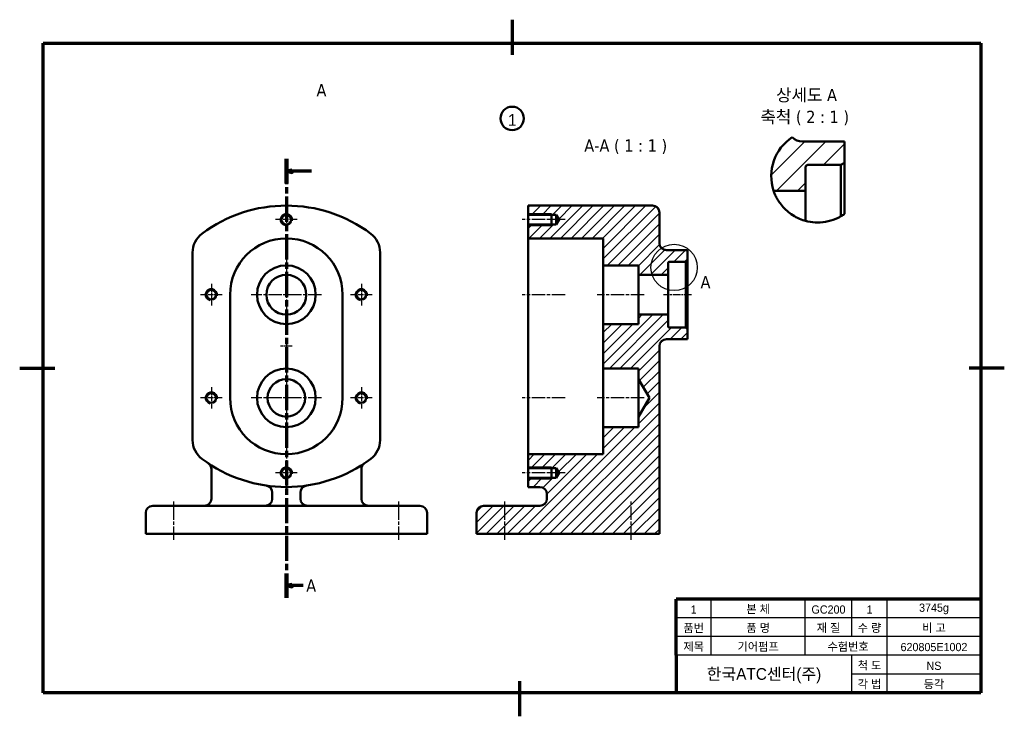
# Model space of a CAD drawing. Header units: millimetres. Extents: x 0 to 420, y 0 to 297.
import ezdxf

# ---------------------------------------------------------------- set-up
doc = ezdxf.new("R2010")
doc.units = ezdxf.units.MM
doc.linetypes.add('CHAIN', pattern=[0.3543, 0.2362, -0.0295, 0.0591, -0.0295])
for name, color, linetype, lineweight in [('기호(ISO)', 7, 'Continuous', 25), ('단면선(ISO)', 7, 'CHAIN', 70), ('상세 경계(ISO)', 7, 'Continuous', 25), ('외형선(ISO)', 7, 'Continuous', 50), ('절단선(ISO)', 7, 'Continuous', 50), ('좁은 외형선(ISO)', 7, 'Continuous', 35), ('중심 표식(ISO)', 7, 'Continuous', 25), ('중심선(ISO)', 7, 'Continuous', 25), ('해치 (ISO)', 7, 'Continuous', 18)]:
    doc.layers.add(name, color=color, linetype=linetype, lineweight=lineweight)
for name, color, linetype, lineweight, true_color in [('문자', 2, 'Continuous', 35, 0xffff00), ('외형', 3, 'Continuous', 50, 0x00ff00), ('윤곽', 5, 'Continuous', 70, 0x0000ff), ('치수', 1, 'Continuous', 25, 0xff0000)]:
    doc.layers.add(name, color=color, linetype=linetype, lineweight=lineweight, true_color=true_color)
doc.styles.add('레이블 텍스트 (ISO)', font='tahoma.ttf')

# ---------------------------------------------------------------- blocks, each defined once
blk = doc.blocks.new('경계 A3')
at = {"layer": '외형'}
blk.add_circle((210.07, 254.92), 5, dxfattribs=at)
at = {"layer": '윤곽'}
for p, q in [((210, 297), (210, 282)), ((10, 287), (410, 287)), ((10, 10), (10, 287)), ((410, 287), (410, 10)), ((0, 148.5), (15, 148.5)), ((420, 148.5), (405, 148.5)), ((280, 26), (280, 50)), ((410, 50), (280, 50)), ((280, 26), (280, 10)), ((213.36, 0), (213.36, 15)), ((410, 10), (10, 10))]:
    blk.add_line(p, q, dxfattribs=at)
at = {"layer": '치수'}
for p, q in [((295, 26), (295, 50)), ((335, 26), (335, 50)), ((355, 34), (355, 50)), ((370, 10), (370, 50)), ((410, 42), (280, 42)), ((410, 34), (280, 34)), ((410, 26), (280, 26)), ((355, 10), (355, 26)), ((410, 18), (355, 18))]:
    blk.add_line(p, q, dxfattribs=at)
at = {"layer": '문자', "char_height": 3.5, "attachment_point": 5, "line_spacing_factor": 0.581}
for s, insert in [('\\f굴림|b0|i0;\\H3.5000;1', (287.5, 45.5)), ('\\f굴림|b0|i0;\\H3.5000;본 체', (315, 45.5)), ('\\f굴림|b0|i0;\\H3.5000;GC200', (345, 45.5)), ('\\f굴림|b0|i0;\\H3.5000;1', (362.5, 45.5)), ('\\f굴림|b0|i0;\\H3.5000;3745g', (390, 45.78)), ('\\f굴림|b0|i0;\\H3.5000;품번', (287.5, 37.44)), ('\\f굴림|b0|i0;\\H3.5000;품 명', (315, 37.5)), ('\\f굴림|b0|i0;\\H3.5000;재 질', (345, 37.5)), ('\\f굴림|b0|i0;\\H3.5000;수 량', (362.5, 37.5)), ('\\f굴림|b0|i0;\\H3.5000;비 고', (390, 37.5)), ('\\f굴림|b0|i0;\\H3.5000;제목', (287.5, 29.5)), ('\\f굴림|b0|i0;\\H3.5000;기어펌프', (315, 29.5)), ('\\f굴림|b0|i0;\\H3.5000;수험번호', (353.37, 29.5)), ('\\f굴림|b0|i0;\\H3.5000;620805E1002', (390, 29.5)), ('\\f굴림|b0|i0;\\H3.5000;척 도', (362.5, 21.5)), ('\\f굴림|b0|i0;\\H3.5000;NS', (390, 21.51)), ('\\f굴림|b0|i0;\\H3.5000;각 법', (362.5, 13.5)), ('\\f굴림|b0|i0;\\H3.5000;등각', (390, 13.5))]:
    blk.add_mtext(s, dxfattribs=dict(at, insert=insert))
at = {"layer": '외형', "char_height": 5, "attachment_point": 5, "line_spacing_factor": 0.83}
for s, insert in [('\\f굴림|b0|i0;\\H5.0000;1', (210.11, 254.26)), ('\\f굴림|b0|i0;\\H5.0000;한국ATC센터(주)', (317.5, 17.3))]:
    blk.add_mtext(s, dxfattribs=dict(at, insert=insert))
blk = doc.blocks.new('2dTransSection0')
at = {"layer": '단면선(ISO)', "linetype": 'CHAIN', "ltscale": 45.334988}
blk.add_line((113.75, 237.63), (113.75, 50.48), dxfattribs=at)
at = {"layer": '단면선(ISO)', "linetype": 'Continuous', "lineweight": 140}
for p, q in [((113.75, 237.63), (113.75, 227.17)), ((113.75, 60.94), (113.75, 50.48))]:
    blk.add_line(p, q, dxfattribs=at)
at = {"layer": '단면선(ISO)', "linetype": 'Continuous'}
for p, q in [((116.25, 232.9), (113.75, 232.4)), ((116.25, 232.4), (113.75, 232.4)), ((113.75, 232.4), (116.25, 231.9)), ((116.25, 231.9), (116.25, 232.9)), ((124.53, 232.4), (116.25, 232.4)), ((116.25, 56.21), (113.75, 55.71)), ((116.25, 55.71), (113.75, 55.71)), ((113.75, 55.71), (116.25, 55.21)), ((116.25, 55.21), (116.25, 56.21)), ((120.99, 55.71), (116.25, 55.71))]:
    blk.add_line(p, q, dxfattribs=at)
at = {"layer": '단면선(ISO)', "linetype": 'Continuous', "flags": 128}
for points in [[(116.25, 232.9), (113.75, 232.4), (116.25, 231.9), (116.25, 232.9)], [(116.25, 56.21), (113.75, 55.71), (116.25, 55.21), (116.25, 56.21)]]:
    blk.add_lwpolyline(points, dxfattribs=at)
at = {"layer": '단면선(ISO)'}
for points in [[(116.25, 232.9), (113.75, 232.4), (116.25, 231.9), (116.25, 232.9)], [(116.25, 56.21), (113.75, 55.71), (116.25, 55.21), (116.25, 56.21)]]:
    blk.add_solid(points, dxfattribs=at)
at = {"layer": '단면선(ISO)', "char_height": 5.25, "attachment_point": 7, "style": '레이블 텍스트 (ISO)'}
for insert in [(126.6, 264.31), (122.22, 53.09)]:
    blk.add_mtext('A', dxfattribs=dict(at, insert=insert))
blk = doc.blocks.new('2dDetail0')
at = {"layer": '상세 경계(ISO)'}
blk.add_circle((279.15, 191.38), 9.9, dxfattribs=at)
at = {"layer": '상세 경계(ISO)', "insert": (290.42, 182.47), "char_height": 5.25, "attachment_point": 7, "style": '레이블 텍스트 (ISO)'}
blk.add_mtext('A', dxfattribs=at)

msp = doc.modelspace()

# ---------------------------------------------------------------- hatches: boundary and pattern name
at = {"layer": '해치 (ISO)'}
h = msp.add_hatch(dxfattribs=at)
h.set_pattern_fill('ANSI31', color=256, scale=50.8, style=0)
h.set_pattern_definition([(45, (0, 0), (-4.49013, 4.49013), [])])
edge = h.paths.add_edge_path()
edge.add_ellipse((340.37, 230.33), major_axis=(-18.77, -6.26), ratio=1, start_angle=284.7386, end_angle=360)
edge.add_line((321.6, 224.07), (335.25, 224.07))
edge.add_line((335.25, 224.07), (335.25, 234.07))
edge.add_ellipse((336.25, 234.07), major_axis=(-1, 0), ratio=1, start_angle=270, end_angle=360, ccw=False)
edge.add_line((336.25, 235.07), (350.25, 235.07))
edge.add_line((350.25, 235.07), (351.85, 236))
edge.add_line((351.85, 236), (351.85, 245.07))
edge.add_line((351.85, 245.07), (333.85, 245.07))
edge.add_ellipse((333.85, 251.07), major_axis=(0, -6), ratio=1, start_angle=314.0932, end_angle=360, ccw=False)
h = msp.add_hatch(dxfattribs=at)
h.set_pattern_fill('ANSI31', color=256, scale=25.4, style=0)
h.set_pattern_definition([(45, (0, 0), (-2.245064, 2.245064), [])])
edge = h.paths.add_edge_path()
edge.add_line((248.89, 111.75), (216.89, 111.75))
edge.add_line((216.89, 111.75), (216.89, 105.82))
edge.add_line((216.89, 105.82), (228.89, 105.82))
edge.add_line((228.89, 105.82), (230.13, 103.75))
edge.add_line((230.13, 103.75), (228.89, 101.68))
edge.add_line((228.89, 101.68), (216.89, 101.68))
edge.add_line((216.89, 101.68), (216.89, 97.75))
edge.add_line((216.89, 97.75), (221.89, 97.75))
edge.add_ellipse((221.89, 94.75), major_axis=(0, 3), ratio=1, start_angle=270, end_angle=360, ccw=False)
edge.add_line((224.89, 94.75), (224.89, 92.75))
edge.add_ellipse((221.89, 92.75), major_axis=(3, 0), ratio=1, start_angle=270, end_angle=360, ccw=False)
edge.add_line((221.89, 89.75), (197.89, 89.75))
edge.add_ellipse((197.89, 86.75), major_axis=(0, 3), ratio=1, start_angle=0, end_angle=90)
edge.add_line((194.89, 86.75), (194.89, 77.75))
edge.add_line((194.89, 77.75), (272.89, 77.75))
edge.add_line((272.89, 77.75), (272.89, 157.75))
edge.add_ellipse((275.89, 157.75), major_axis=(-3, 0), ratio=1, start_angle=270, end_angle=360, ccw=False)
edge.add_line((275.89, 160.75), (284.89, 160.75))
edge.add_line((284.89, 160.75), (284.89, 165.29))
edge.add_line((284.89, 165.29), (284.09, 165.75))
edge.add_line((284.09, 165.75), (277.09, 165.75))
edge.add_ellipse((277.09, 166.25), major_axis=(0, -0.5), ratio=1, start_angle=270, end_angle=360, ccw=False)
edge.add_line((276.59, 166.25), (276.59, 171.25))
edge.add_line((276.59, 171.25), (263.89, 171.25))
edge.add_line((263.89, 171.25), (263.89, 167.25))
edge.add_line((263.89, 167.25), (248.89, 167.25))
edge.add_line((248.89, 167.25), (248.89, 148.25))
edge.add_line((248.89, 148.25), (263.89, 148.25))
edge.add_line((263.89, 148.25), (263.89, 143.75))
edge.add_line((263.89, 143.75), (268.69, 135.75))
edge.add_line((268.69, 135.75), (263.89, 127.75))
edge.add_line((263.89, 127.75), (263.89, 123.25))
edge.add_line((263.89, 123.25), (248.89, 123.25))
edge.add_line((248.89, 123.25), (248.89, 111.75))
edge = h.paths.add_edge_path()
edge.add_line((216.89, 203.75), (248.89, 203.75))
edge.add_line((248.89, 203.75), (248.89, 192.25))
edge.add_line((248.89, 192.25), (263.89, 192.25))
edge.add_line((263.89, 192.25), (263.89, 188.25))
edge.add_line((263.89, 188.25), (276.59, 188.25))
edge.add_line((276.59, 188.25), (276.59, 193.25))
edge.add_ellipse((277.09, 193.25), major_axis=(-0.5, 0), ratio=1, start_angle=270, end_angle=360, ccw=False)
edge.add_line((277.09, 193.75), (284.09, 193.75))
edge.add_line((284.09, 193.75), (284.89, 194.21))
edge.add_line((284.89, 194.21), (284.89, 198.75))
edge.add_line((284.89, 198.75), (275.89, 198.75))
edge.add_ellipse((275.89, 201.75), major_axis=(0, -3), ratio=1, start_angle=270, end_angle=360, ccw=False)
edge.add_line((272.89, 201.75), (272.89, 214.75))
edge.add_ellipse((269.89, 214.75), major_axis=(3, 0), ratio=1, start_angle=0, end_angle=90)
edge.add_line((269.89, 217.75), (216.89, 217.75))
edge.add_line((216.89, 217.75), (216.89, 213.82))
edge.add_line((216.89, 213.82), (228.89, 213.82))
edge.add_line((228.89, 213.82), (230.13, 211.75))
edge.add_line((230.13, 211.75), (228.89, 209.68))
edge.add_line((228.89, 209.68), (216.89, 209.68))
edge.add_line((216.89, 209.68), (216.89, 203.75))

# ---------------------------------------------------------------- linework, layer by layer
at = {"layer": '외형선(ISO)'}
for p, q in [((351.85, 245.07), (333.85, 245.07)), ((351.85, 236), (351.85, 245.07)), ((350.25, 235.07), (351.85, 236)), ((351.85, 214.21), (351.85, 236)), ((335.25, 224.07), (335.25, 234.07)), ((336.25, 235.07), (350.25, 235.07)), ((350.25, 235.07), (350.25, 213.18)), ((321.6, 224.07), (335.25, 224.07)), ((335.25, 211.22), (335.25, 224.07)), ((269.89, 217.75), (216.89, 217.75)), ((216.89, 217.75), (216.89, 213.82)), ((226.89, 214.25), (226.89, 209.25)), ((272.89, 201.75), (272.89, 214.75)), ((216.89, 213.82), (228.89, 213.82)), ((216.89, 209.68), (216.89, 213.82)), ((228.89, 213.82), (230.13, 211.75)), ((228.89, 213.82), (228.89, 209.68)), ((230.13, 211.75), (228.89, 209.68)), ((228.89, 209.68), (216.89, 209.68)), ((216.89, 209.68), (216.89, 203.75)), ((216.89, 203.75), (248.89, 203.75)), ((216.89, 179.75), (216.89, 203.75)), ((248.89, 203.75), (248.89, 192.25)), ((73.75, 117.75), (73.75, 197.75)), ((153.75, 197.75), (153.75, 117.75)), ((284.89, 198.75), (275.89, 198.75)), ((284.89, 194.21), (284.89, 198.75)), ((276.59, 188.25), (276.59, 193.25)), ((277.09, 193.75), (284.09, 193.75)), ((284.09, 193.75), (284.89, 194.21)), ((284.09, 193.75), (284.09, 165.75)), ((284.89, 165.29), (284.89, 194.21)), ((248.89, 192.25), (263.89, 192.25)), ((248.89, 167.25), (248.89, 192.25)), ((263.89, 192.25), (263.89, 188.25)), ((263.89, 188.25), (276.59, 188.25)), ((263.89, 171.25), (263.89, 188.25)), ((276.59, 171.25), (276.59, 188.25)), ((89.75, 135.75), (89.75, 179.75)), ((137.75, 179.75), (137.75, 135.75)), ((216.89, 135.75), (216.89, 179.75)), ((276.59, 171.25), (263.89, 171.25)), ((263.89, 171.25), (263.89, 167.25)), ((276.59, 166.25), (276.59, 171.25)), ((263.89, 167.25), (248.89, 167.25)), ((248.89, 167.25), (248.89, 148.25)), ((284.09, 165.75), (277.09, 165.75)), ((284.89, 165.29), (284.09, 165.75)), ((284.89, 160.75), (284.89, 165.29)), ((275.89, 160.75), (284.89, 160.75)), ((272.89, 77.75), (272.89, 157.75)), ((248.89, 148.25), (263.89, 148.25)), ((248.89, 123.25), (248.89, 148.25)), ((263.89, 148.25), (263.89, 143.75)), ((263.89, 143.75), (268.69, 135.75)), ((263.89, 127.75), (263.89, 143.75)), ((216.89, 111.75), (216.89, 135.75)), ((268.69, 135.75), (263.89, 127.75)), ((263.89, 127.75), (263.89, 123.25)), ((263.89, 123.25), (248.89, 123.25)), ((248.89, 123.25), (248.89, 111.75)), ((248.89, 111.75), (216.89, 111.75)), ((216.89, 111.75), (216.89, 105.82)), ((81.75, 105.37), (81.75, 92.75)), ((145.75, 92.75), (145.75, 105.37)), ((216.89, 105.82), (228.89, 105.82)), ((216.89, 101.68), (216.89, 105.82)), ((226.89, 106.25), (226.89, 101.25)), ((228.89, 105.82), (230.13, 103.75)), ((228.89, 105.82), (228.89, 101.68)), ((228.89, 101.68), (216.89, 101.68)), ((216.89, 101.68), (216.89, 97.75)), ((230.13, 103.75), (228.89, 101.68)), ((216.89, 97.75), (221.89, 97.75)), ((107.75, 95.39), (107.75, 92.75)), ((119.75, 92.75), (119.75, 95.39)), ((224.89, 94.75), (224.89, 92.75)), ((56.75, 89.75), (65.75, 89.75)), ((161.75, 89.75), (65.75, 89.75)), ((161.75, 89.75), (170.75, 89.75)), ((221.89, 89.75), (197.89, 89.75)), ((53.75, 86.75), (53.75, 77.75)), ((173.75, 77.75), (173.75, 86.75)), ((194.89, 86.75), (194.89, 77.75)), ((65.75, 77.75), (53.75, 77.75)), ((161.75, 77.75), (65.75, 77.75)), ((173.75, 77.75), (161.75, 77.75)), ((194.89, 77.75), (272.89, 77.75))]:
    msp.add_line(p, q, dxfattribs=at)
for centre, radius in [((113.75, 211.75), 2.07), ((113.75, 179.75), 12.5), ((113.75, 179.75), 8.5), ((81.75, 179.75), 2.07), ((145.75, 179.75), 2.07), ((113.75, 135.75), 12.5), ((113.75, 135.75), 8), ((81.75, 135.75), 2.07), ((145.75, 135.75), 2.07), ((113.75, 103.75), 2.07)]:
    msp.add_circle(centre, radius, dxfattribs=at)
for centre, radius, start, end in [((333.85, 251.07), 6, 224.0932, 270), ((336.25, 234.07), 1, 90, 180), ((113.75, 157.75), 60, 53.1301, 126.8699), ((269.89, 214.75), 3, 0, 90), ((83.75, 197.75), 10, 126.8699, 180), ((113.75, 179.75), 24, 0, 180), ((143.75, 197.75), 10, 0, 53.1301), ((275.89, 201.75), 3, 180, 270), ((277.09, 193.25), 0.5, 90, 180), ((277.09, 166.25), 0.5, 180, 270), ((275.89, 157.75), 3, 90, 180), ((113.75, 135.75), 24, 180, 0), ((83.75, 117.75), 10, 180, 233.1301), ((143.75, 117.75), 10, 306.8699, 0), ((113.75, 157.75), 60, 233.1301, 306.8699), ((78.75, 105.37), 3, 0, 56.251), ((148.75, 105.37), 3, 123.749, 180), ((104.75, 95.39), 3, 0, 81.7868), ((122.75, 95.39), 3, 98.2132, 180), ((221.89, 94.75), 3, 0, 90), ((78.75, 92.75), 3, 270, 0), ((104.75, 92.75), 3, 270, 0), ((122.75, 92.75), 3, 180, 270), ((148.75, 92.75), 3, 180, 270), ((221.89, 92.75), 3, 270, 0), ((56.75, 86.75), 3, 90, 180), ((170.75, 86.75), 3, 0, 90), ((197.89, 86.75), 3, 90, 180)]:
    msp.add_arc(centre, radius, start, end, dxfattribs=at)
at = {"layer": '절단선(ISO)'}
msp.add_arc((340.37, 230.33), 19.79, 123.1818, 198.4432, dxfattribs=at)
for points, knots in [([(335.25, 211.22), (334.86, 211.32), (334.47, 211.44), (332.03, 212.26), (330.11, 213.3), (327.73, 215.08), (326.91, 215.79), (325.47, 217.27), (324.85, 218.03), (323.81, 219.46), (323.36, 220.19), (322.64, 221.52), (322.36, 222.12), (321.75, 223.57), (321.6, 224.07), (321.6, 224.07)], [-1.372135, -1.372135, -1.372135, -1.372135, -1.315029, -1.315029, -1.009441, -1.009441, -0.851314, -0.851314, -0.693187, -0.693187, -0.51989, -0.51989, -0.346593, -0.346593, 0, 0, 0, 0]), ([(351.85, 214.21), (351.8, 214.18), (351.76, 214.14), (351.24, 213.78), (350.76, 213.47), (350.25, 213.18)], [3.28964453, 3.28964453, 3.28964453, 3.28964453, 3.29899741, 3.29899741, 3.38888752, 3.38888752, 3.38888752, 3.38888752]), ([(336.25, 210.98), (336.18, 210.99), (336.11, 211.01), (335.97, 211.04), (335.9, 211.06), (335.71, 211.1), (335.6, 211.13), (335.42, 211.17), (335.36, 211.19), (335.27, 211.21), (335.25, 211.22), (335.25, 211.22)], [-0.16066709, -0.16066709, -0.16066709, -0.16066709, -0.1496273, -0.1496273, -0.13850977, -0.13850977, -0.11751498, -0.11751498, -0.09716095, -0.09716095, -0.07949118, -0.07949118, -0.07949118, -0.07949118]), ([(350.25, 213.18), (349.89, 212.97), (349.51, 212.77), (347.77, 211.91), (346.31, 211.39), (343.35, 210.71), (341.84, 210.54), (339.02, 210.54), (337.62, 210.69), (336.25, 210.98)], [3.0666579, 3.0666579, 3.0666579, 3.0666579, 3.1279084, 3.1279084, 3.3481824, 3.3481824, 3.5684564, 3.5684564, 3.7721469, 3.7721469, 3.7721469, 3.7721469])]:
    msp.add_open_spline(points, degree=3, knots=knots, dxfattribs=at)
at = {"layer": '좁은 외형선(ISO)'}
for p, q in [((226.89, 214.25), (216.89, 214.25)), ((216.89, 209.25), (226.89, 209.25)), ((226.89, 106.25), (216.89, 106.25)), ((216.89, 101.25), (226.89, 101.25))]:
    msp.add_line(p, q, dxfattribs=at)
for centre in [(113.75, 211.75), (81.75, 179.75), (145.75, 179.75), (81.75, 135.75), (145.75, 135.75), (113.75, 103.75)]:
    msp.add_arc(centre, 2.5, 350, 260, dxfattribs=at)
at = {"layer": '중심 표식(ISO)', "linetype": 'CHAIN', "ltscale": 10.149669}
for p, q in [((113.75, 216.32), (113.75, 207.18)), ((118.32, 211.75), (109.18, 211.75)), ((81.75, 184.32), (81.75, 175.18)), ((145.75, 184.32), (145.75, 175.18)), ((86.32, 179.75), (77.18, 179.75)), ((150.32, 179.75), (141.18, 179.75)), ((81.75, 140.32), (81.75, 131.18)), ((145.75, 140.32), (145.75, 131.18)), ((86.32, 135.75), (77.18, 135.75)), ((150.32, 135.75), (141.18, 135.75)), ((113.75, 108.32), (113.75, 99.18)), ((118.32, 103.75), (109.18, 103.75))]:
    msp.add_line(p, q, dxfattribs=at)
at = {"layer": '중심 표식(ISO)', "linetype": 'CHAIN', "ltscale": 23.990969}
for p, q in [((113.75, 194.75), (113.75, 164.75)), ((128.75, 179.75), (98.75, 179.75)), ((113.75, 160.25), (113.75, 95.25)), ((113.75, 150.75), (113.75, 120.75)), ((128.75, 135.75), (98.75, 135.75))]:
    msp.add_line(p, q, dxfattribs=at)
at = {"layer": '중심 표식(ISO)', "linetype": 'CHAIN', "ltscale": 5.555937}
msp.add_line((116.25, 157.75), (111.25, 157.75), dxfattribs=at)
at = {"layer": '중심선(ISO)', "linetype": 'CHAIN', "ltscale": 23.990969}
for p, q in [((232.63, 211.75), (214.39, 211.75)), ((232.63, 179.75), (214.39, 179.75)), ((266.39, 179.75), (246.39, 179.75)), ((232.63, 135.75), (214.39, 135.75)), ((266.39, 135.75), (246.39, 135.75)), ((232.63, 103.75), (214.39, 103.75)), ((65.75, 75.25), (65.75, 92.25)), ((161.75, 75.25), (161.75, 92.25)), ((206.89, 75.25), (206.89, 92.25)), ((260.89, 75.25), (260.89, 92.25))]:
    msp.add_line(p, q, dxfattribs=at)
at = {"layer": '중심선(ISO)', "linetype": 'CHAIN', "ltscale": 13.334389}
msp.add_line((286.59, 179.75), (274.59, 179.75), dxfattribs=at)

# ---------------------------------------------------------------- block references
msp.add_blockref('경계 A3', (0, 0))
at = {"layer": '단면선(ISO)'}
msp.add_blockref('2dTransSection0', (0, 0), dxfattribs=at)
at = {"layer": '상세 경계(ISO)'}
msp.add_blockref('2dDetail0', (0, 0), dxfattribs=at)

# ---------------------------------------------------------------- texts
at = {"layer": '기호(ISO)', "char_height": 5.25, "attachment_point": 7, "style": '레이블 텍스트 (ISO)'}
for s, insert in [('상세도 A', (322.65, 261.71)), ('축척 ( 2 : 1 )', (315.96, 251.99)), ('A-A ( 1 : 1 )', (240.83, 239.76))]:
    msp.add_mtext(s, dxfattribs=dict(at, insert=insert))

doc.saveas('drawing.dxf')
